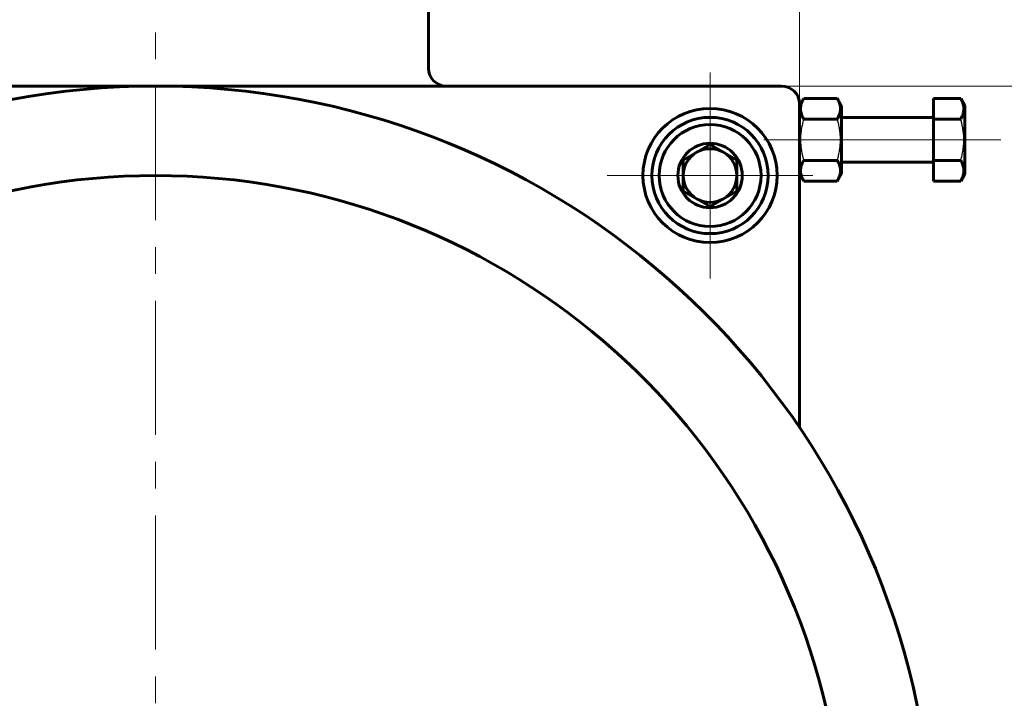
# Model space of a CAD drawing. Header units: millimetres. Extents: x 0 to 841, y 0 to 594.
# Tile 21 of 26: x 631 to 686, y 320 to 358. Entities that reach past the tile are written whole.
import ezdxf

# ---------------------------------------------------------------- set-up
doc = ezdxf.new("R2010")
doc.units = ezdxf.units.MM
for name, pattern in [('K5LT-1', [0]), ('K5LT_AXLED', [12, 7.5, -1.5, 1.5, -1.5]), ('K5LT_BASIC', [0]), ('K5LT_THIN', [0])]:
    doc.linetypes.add(name, pattern=pattern)
doc.layers.add('Системный слой', color=7, linetype='Continuous')
doc.layers.add('Системный слой (1)', color=7, linetype='Continuous', true_color=0x6c6c6c)
doc.styles.add('KDIMTEXTSTYLE', font='txt', dxfattribs={"width": 0.96, "oblique": 15, "height": 5})
doc.styles.add('KTEXTSTYLE', font='txt', dxfattribs={"width": 0.96, "height": 5})
doc.dimstyles.new('KDIMSTYLE (0.50)', dxfattribs={"dimtxt": 5, "dimasz": 1, "dimexe": 2, "dimexo": 0, "dimgap": 1, "dimtad": 1, "dimlfac": 2, "dimtxsty": 'KDIMTEXTSTYLE', "dimsah": 1, "dimcen": 0, "dimdle": 1, "dimadec": 0, "dimazin": 0, "dimtfac": 0.667, "dimtmove": 0, "dimatfit": 3, "dimfxl": 1, "dimtvp": 1, "dimtolj": 1, "dimtzin": 0, "dimarcsym": 0})

# ---------------------------------------------------------------- blocks, each defined once
blk = doc.blocks.new('D12')
at = {"layer": 'Системный слой (1)'}
for points in [[(600.225, 389.971), (599.725, 390.629), (600.225, 391.288), (595.225, 390.629)], [(674.725, 390.629), (669.725, 391.288), (670.225, 390.629), (669.725, 389.971)]]:
    blk.add_hatch(color=7, dxfattribs=at).paths.add_polyline_path(points)
at = {"layer": 'Системный слой (1)', "color": 7, "linetype": 'K5LT_THIN', "lineweight": 18}
for p, q in [((595.225, 310.581), (595.225, 392.629)), ((674.725, 340.012), (674.725, 392.629)), ((595.225, 390.629), (600.225, 391.288)), ((600.225, 391.288), (599.725, 390.629)), ((670.225, 390.629), (669.725, 391.288)), ((669.725, 391.288), (674.725, 390.629)), ((600.225, 389.971), (595.225, 390.629)), ((674.725, 390.629), (595.225, 390.629)), ((599.725, 390.629), (600.225, 389.971)), ((674.725, 390.629), (669.725, 389.971)), ((669.725, 389.971), (670.225, 390.629))]:
    blk.add_line(p, q, dxfattribs=at)
blk.add_wipeout([(630.03, 391.629), (630.03, 399.011), (639.524, 399.011), (639.524, 391.629)]).dxf.layer = 'Системный слой (1)'
at = {"layer": 'Системный слой (1)', "color": 7, "insert": (630.03, 398.217), "char_height": 5, "attachment_point": 1, "style": 'KTEXTSTYLE'}
blk.add_mtext('\\fArial|b0|c204|p34;\\H5.0;\\W1.000;\\Q15;\\fGOST Type AU|b0|i0|c204|p34;\\Q15;\\W0.960;159', dxfattribs=at)
blk = doc.blocks.new('KDIMARROW_01')
at = {"layer": 'Системный слой'}
blk.add_hatch(color=0, dxfattribs=at).paths.add_polyline_path([(-5, -0.658), (0, 0), (-5, 0.658), (-4.5, 0)])
at = {"layer": 'Системный слой', "color": 0, "linetype": 'K5LT_THIN', "lineweight": 18}
for p, q in [((-4.5, 0), (-5, 0.658)), ((-5, 0.658), (0, 0)), ((0, 0), (-5, -0.658)), ((-5, -0.658), (-4.5, 0))]:
    blk.add_line(p, q, dxfattribs=at)
at = {"layer": 'Системный слой (1)', "color": 0, "linetype": 'K5LT_THIN', "lineweight": 18}
blk.add_line((638.725, 310.581), (638.225, 310.581), dxfattribs=at)
blk = doc.blocks.new('D15')
at = {"layer": 'Системный слой (1)'}
for points in [[(705.985, 349.081), (705.326, 354.081), (704.668, 349.081), (705.326, 349.581)], [(705.326, 262.081), (705.985, 267.081), (705.326, 266.581), (704.668, 267.081)]]:
    blk.add_hatch(color=7, dxfattribs=at).paths.add_polyline_path(points)
at = {"layer": 'Системный слой (1)', "color": 7, "linetype": 'K5LT_THIN', "lineweight": 18}
for p, q in [((661.344, 354.081), (707.326, 354.081)), ((704.668, 349.081), (705.326, 354.081)), ((705.326, 354.081), (705.985, 349.081)), ((705.326, 262.081), (705.326, 354.081)), ((705.326, 349.581), (704.668, 349.081)), ((705.985, 349.081), (705.326, 349.581)), ((705.326, 262.081), (704.668, 267.081)), ((704.668, 267.081), (705.326, 266.581)), ((705.326, 266.581), (705.985, 267.081)), ((705.985, 267.081), (705.326, 262.081)), ((653.961, 262.081), (707.326, 262.081))]:
    blk.add_line(p, q, dxfattribs=at)
blk.add_wipeout([(704.326, 303.003), (696.944, 303.003), (696.944, 312.752), (704.326, 312.752)]).dxf.layer = 'Системный слой (1)'
at = {"layer": 'Системный слой (1)', "color": 7, "insert": (697.739, 303.003), "char_height": 5, "attachment_point": 1, "rotation": 90, "style": 'KTEXTSTYLE'}
blk.add_mtext('\\fArial|b0|c204|p34;\\H5.0;\\W1.000;\\Q15;\\fGOST Type AU|b0|i0|c204|p34;\\Q15;\\W0.960;184', dxfattribs=at)
blk = doc.blocks.new('D16')
at = {"layer": 'Системный слой (1)'}
for points in [[(718.927, 355.581), (718.269, 360.581), (717.611, 355.581), (718.269, 356.081)], [(718.269, 262.081), (718.927, 267.081), (718.269, 266.581), (717.611, 267.081)]]:
    blk.add_hatch(color=7, dxfattribs=at).paths.add_polyline_path(points)
at = {"layer": 'Системный слой (1)', "color": 7, "linetype": 'K5LT_THIN', "lineweight": 18}
for p, q in [((646.075, 360.581), (720.269, 360.581)), ((717.611, 355.581), (718.269, 360.581)), ((718.269, 360.581), (718.927, 355.581)), ((718.269, 262.081), (718.269, 360.581)), ((718.269, 356.081), (717.611, 355.581)), ((718.927, 355.581), (718.269, 356.081)), ((718.269, 262.081), (717.611, 267.081)), ((717.611, 267.081), (718.269, 266.581)), ((718.269, 266.581), (718.927, 267.081)), ((718.927, 267.081), (718.269, 262.081)), ((653.961, 262.081), (720.269, 262.081))]:
    blk.add_line(p, q, dxfattribs=at)
blk.add_wipeout([(717.269, 306.187), (709.887, 306.187), (709.887, 316.062), (717.269, 316.062)]).dxf.layer = 'Системный слой (1)'
at = {"layer": 'Системный слой (1)', "color": 7, "insert": (710.682, 306.187), "char_height": 5, "attachment_point": 1, "rotation": 90, "style": 'KTEXTSTYLE'}
blk.add_mtext('\\fArial|b0|c204|p34;\\H5.0;\\W1.000;\\Q15;\\fGOST Type AU|b0|i0|c204|p34;\\Q15;\\W0.960;197', dxfattribs=at)
blk = doc.blocks.new('D17')
at = {"layer": 'Системный слой (1)'}
for points in [[(730.617, 370.581), (729.959, 375.581), (729.301, 370.581), (729.959, 371.081)], [(729.959, 262.081), (730.617, 267.081), (729.959, 266.581), (729.301, 267.081)]]:
    blk.add_hatch(color=7, dxfattribs=at).paths.add_polyline_path(points)
at = {"layer": 'Системный слой (1)', "color": 7, "linetype": 'K5LT_THIN', "lineweight": 18}
for p, q in [((641.629, 375.581), (731.959, 375.581)), ((729.301, 370.581), (729.959, 375.581)), ((729.959, 375.581), (730.617, 370.581)), ((729.959, 262.081), (729.959, 375.581)), ((729.959, 371.081), (729.301, 370.581)), ((730.617, 370.581), (729.959, 371.081)), ((729.959, 262.081), (729.301, 267.081)), ((729.301, 267.081), (729.959, 266.581)), ((729.959, 266.581), (730.617, 267.081)), ((730.617, 267.081), (729.959, 262.081)), ((653.961, 262.081), (731.959, 262.081))]:
    blk.add_line(p, q, dxfattribs=at)
blk.add_wipeout([(728.959, 313.158), (721.577, 313.158), (721.577, 324.049), (728.959, 324.049)]).dxf.layer = 'Системный слой (1)'
at = {"layer": 'Системный слой (1)', "color": 7, "insert": (722.372, 313.158), "char_height": 5, "attachment_point": 1, "rotation": 90, "style": 'KTEXTSTYLE'}
blk.add_mtext('\\fArial|b0|c204|p34;\\H5.0;\\W1.000;\\Q15;\\fGOST Type AU|b0|i0|c204|p34;\\Q15;\\W0.960;227', dxfattribs=at)
blk = doc.blocks.new('U82')
at = {"layer": 'Системный слой (1)', "color": 30, "linetype": 'K5LT_AXLED', "lineweight": 18, "true_color": 0xff8000}
blk.add_line((638.725, 310.581), (638.725, 377.581), dxfattribs=at)
blk = doc.blocks.new('U86')
at = {"layer": 'Системный слой (1)', "color": 30, "linetype": 'K5LT_AXLED', "lineweight": 18, "true_color": 0xff8000}
for q in [(669.725, 354.831), (663.975, 349.081), (675.475, 349.081), (669.725, 343.331)]:
    blk.add_line((669.725, 349.081), q, dxfattribs=at)

msp = doc.modelspace()

# ---------------------------------------------------------------- linework, layer by layer
at = {"layer": 'Системный слой (1)', "color": 150, "linetype": 'K5LT_BASIC', "lineweight": 60, "true_color": 0x0080ff}
for p, q in [((653.9746, 355.0806), (653.9746, 359.5806)), ((638.7246, 354.0806), (603.7246, 354.0806)), ((673.7246, 354.0806), (638.7246, 354.0806)), ((674.7246, 352.9806), (674.961, 353.39)), ((674.7246, 334.9988), (674.7246, 353.0806)), ((674.961, 353.39), (676.8383, 353.39)), ((676.8383, 353.39), (677.0746, 352.9806)), ((677.0746, 349.1806), (677.0746, 352.9806)), ((682.2246, 353.39), (682.2246, 352.2353)), ((682.2246, 353.39), (683.7383, 353.39)), ((683.7383, 353.39), (683.9746, 352.9806)), ((683.9746, 349.1806), (683.9746, 352.9806)), ((674.961, 352.2353), (676.8383, 352.2353)), ((682.1246, 352.3306), (677.0746, 352.3306)), ((682.2246, 352.2353), (683.7383, 352.2353)), ((682.2246, 352.2353), (682.2246, 349.9259)), ((669.7246, 350.8126), (668.2246, 349.9466)), ((671.2246, 349.9466), (669.7246, 350.8126)), ((668.2246, 349.9466), (668.2246, 348.2146)), ((671.2246, 348.2146), (671.2246, 349.9466)), ((674.961, 349.9259), (676.8383, 349.9259)), ((682.1246, 349.8306), (677.0746, 349.8306)), ((682.2246, 349.9259), (683.7383, 349.9259)), ((682.2246, 349.9259), (682.2246, 348.7712)), ((674.7246, 349.1806), (674.961, 348.7712)), ((676.8383, 348.7712), (677.0746, 349.1806)), ((683.7383, 348.7712), (683.9746, 349.1806)), ((674.961, 348.7712), (676.8383, 348.7712)), ((682.2246, 348.7712), (683.7383, 348.7712)), ((668.2246, 348.2146), (669.7246, 347.3485)), ((669.7246, 347.3485), (671.2246, 348.2146))]:
    msp.add_line(p, q, dxfattribs=at)
for radius in [3.75, 3.25, 2.85, 1.8]:
    msp.add_circle((669.7246, 349.0806), radius, dxfattribs=at)
for centre, radius, start, end in [((654.9746, 355.0806), 1, 180, 270), ((638.7246, 310.5806), 43.5, 285.79334, 254.20666), ((673.7246, 353.0806), 1, 0, 90), ((682.1246, 352.4306), 0.1, 270, 0), ((669.7246, 349.0806), 1.5, 120, 180), ((669.7246, 349.0806), 1.5, 90, 120), ((669.7246, 349.0806), 1.5, 60, 90), ((669.7246, 349.0806), 1.5, 0, 60), ((682.1246, 349.7306), 0.1, 0, 90), ((638.7246, 310.5806), 38.5, 287.89916, 252.10084), ((669.7246, 349.0806), 1.5, 180, 240), ((669.7246, 349.0806), 1.5, 300, 0), ((669.7246, 349.0806), 1.5, 240, 300)]:
    msp.add_arc(centre, radius, start, end, dxfattribs=at)
for points in [[(674.961, 353.39), (674.9155, 353.3112), (674.8657, 353.2095), (674.8227, 353.0822), (674.8012, 353.0007), (674.7851, 352.9049), (674.7804, 352.8012), (674.7885, 352.6912), (674.813, 352.5684), (674.8667, 352.4125), (674.9241, 352.2992), (674.961, 352.2353)], [(676.8383, 352.2353), (676.8838, 352.3141), (676.9336, 352.4158), (676.9765, 352.5431), (676.9981, 352.6245), (677.0142, 352.7203), (677.0189, 352.8241), (677.0107, 352.9341), (676.9862, 353.0569), (676.9325, 353.2128), (676.8752, 353.326), (676.8383, 353.39)], [(683.7383, 352.2353), (683.7838, 352.3141), (683.8336, 352.4158), (683.8765, 352.5431), (683.8981, 352.6245), (683.9142, 352.7203), (683.9189, 352.8241), (683.9107, 352.9341), (683.8862, 353.0569), (683.8325, 353.2128), (683.7752, 353.326), (683.7383, 353.39)], [(674.961, 349.9259), (674.9155, 349.8471), (674.8657, 349.7454), (674.8227, 349.6181), (674.8012, 349.5366), (674.7851, 349.4408), (674.7804, 349.3371), (674.7885, 349.2271), (674.813, 349.1043), (674.8667, 348.9484), (674.9241, 348.8351), (674.961, 348.7712)], [(676.8383, 348.7712), (676.8838, 348.85), (676.9336, 348.9517), (676.9765, 349.079), (676.9981, 349.1604), (677.0142, 349.2562), (677.0189, 349.36), (677.0107, 349.47), (676.9862, 349.5928), (676.9325, 349.7487), (676.8752, 349.8619), (676.8383, 349.9259)], [(683.7383, 348.7712), (683.7838, 348.85), (683.8336, 348.9517), (683.8765, 349.079), (683.8981, 349.1604), (683.9142, 349.2562), (683.9189, 349.36), (683.9107, 349.47), (683.8862, 349.5928), (683.8325, 349.7487), (683.7752, 349.8619), (683.7383, 349.9259)]]:
    msp.add_open_spline(points, degree=3, knots=[0, 0, 0, 0, 2.5194145, 3.2107786, 3.9628952, 5.0423176, 6.1611432, 7.147838, 8.4193475, 9.9523819, 12, 12, 12, 12], dxfattribs=at)
at = {"layer": 'Системный слой (1)', "color": 7, "linetype": 'K5LT-1'}
for points in [[(674.961, 352.2353), (674.9455, 352.1815), (674.9079, 352.044), (674.8502, 351.7942), (674.8098, 351.5427), (674.792, 351.3487), (674.7857, 351.2406), (674.7833, 351.1706), (674.7824, 351.1119), (674.7823, 351.0488), (674.7837, 350.9696), (674.7881, 350.8745), (674.798, 350.738), (674.8211, 350.5402), (674.8621, 350.3149), (674.9116, 350.1038), (674.9439, 349.985), (674.961, 349.9259)], [(676.8383, 349.9259), (676.8538, 349.9797), (676.8914, 350.1172), (676.9491, 350.367), (676.9894, 350.6184), (677.0073, 350.8125), (677.0135, 350.9206), (677.0159, 350.9905), (677.0169, 351.0492), (677.017, 351.1124), (677.0156, 351.1916), (677.0112, 351.2867), (677.0013, 351.4232), (676.9782, 351.621), (676.9372, 351.8463), (676.8877, 352.0574), (676.8553, 352.1762), (676.8383, 352.2353)], [(683.7383, 349.9259), (683.7538, 349.9797), (683.7914, 350.1172), (683.8491, 350.367), (683.8894, 350.6184), (683.9073, 350.8125), (683.9135, 350.9206), (683.9159, 350.9905), (683.9169, 351.0492), (683.917, 351.1124), (683.9156, 351.1916), (683.9112, 351.2867), (683.9013, 351.4232), (683.8782, 351.621), (683.8372, 351.8463), (683.7877, 352.0574), (683.7553, 352.1762), (683.7383, 352.2353)]]:
    msp.add_open_spline(points, degree=3, knots=[0, 0, 0, 0, 3.1522963, 8.0240269, 14.4303577, 17.4742998, 18.9962709, 20.5182419, 21.4098548, 22.3014677, 24.0846935, 25.8679193, 27.6511451, 31.7925039, 37.0725247, 40.5362624, 44, 44, 44, 44], dxfattribs=at)

# ---------------------------------------------------------------- next in the draw order: dimensions: what is measured, and where the dimension line sits
at = {"layer": 'Системный слой (1)', "color": 7}
dim = msp.add_linear_dim(base=(674.7246, 390.6295), p1=(595.2246, 310.5806), p2=(674.7246, 340.0117), dimstyle='KDIMSTYLE (0.50)', override={"dimexo": 0, "dimpost": '\\fGOST Type AU|b0|c204|p34;\\H5.0;\\W0.960;\\Q15;<>', "dimblk1": 'KDIMARROW_01', "dimblk2": 'KDIMARROW_01', "dimse1": 0, "dimse2": 0, "dimclrt": 7, "dimtol": 1, "dimtp": 0, "dimtm": 0, "dimtdec": 5, "dimtolj": 1}, dxfattribs=at)
dim.commit()
dim.dimension.update_dxf_attribs({"geometry": 'D12', "text_midpoint": (634.9746, 390.6295), "dimtype": 160})

# ---------------------------------------------------------------- next in the draw order: dimensions: what is measured, and where the dimension line sits
dim = msp.add_linear_dim(base=(705.3264, 262.0806), p1=(661.3437, 354.0806), p2=(653.9615, 262.0806), angle=90, dimstyle='KDIMSTYLE (0.50)', override={"dimexo": 0, "dimpost": '\\fGOST Type AU|b0|c204|p34;\\H5.0;\\W0.960;\\Q15;<>', "dimblk1": 'KDIMARROW_01', "dimblk2": 'KDIMARROW_01', "dimse1": 0, "dimse2": 0, "dimclrt": 7, "dimtol": 1, "dimtp": 0, "dimtm": 0, "dimtdec": 5, "dimtolj": 1}, dxfattribs=at)
dim.commit()
dim.dimension.update_dxf_attribs({"geometry": 'D15', "text_midpoint": (705.3264, 308.0806), "dimtype": 160})

# ---------------------------------------------------------------- next in the draw order: dimensions: what is measured, and where the dimension line sits
dim = msp.add_linear_dim(base=(718.269, 262.0806), p1=(646.0751, 360.5806), p2=(653.9615, 262.0806), angle=90, dimstyle='KDIMSTYLE (0.50)', override={"dimexo": 0, "dimpost": '\\fGOST Type AU|b0|c204|p34;\\H5.0;\\W0.960;\\Q15;<>', "dimblk1": 'KDIMARROW_01', "dimblk2": 'KDIMARROW_01', "dimse1": 0, "dimse2": 0, "dimclrt": 7, "dimtol": 1, "dimtp": 0, "dimtm": 0, "dimtdec": 5, "dimtolj": 1}, dxfattribs=at)
dim.commit()
dim.dimension.update_dxf_attribs({"geometry": 'D16', "text_midpoint": (718.269, 311.3306), "dimtype": 160})

# ---------------------------------------------------------------- next in the draw order: dimensions: what is measured, and where the dimension line sits
dim = msp.add_linear_dim(base=(729.9592, 262.0806), p1=(641.6288, 375.5806), p2=(653.9615, 262.0806), angle=90, dimstyle='KDIMSTYLE (0.50)', override={"dimexo": 0, "dimpost": '\\fGOST Type AU|b0|c204|p34;\\H5.0;\\W0.960;\\Q15;<>', "dimblk1": 'KDIMARROW_01', "dimblk2": 'KDIMARROW_01', "dimse1": 0, "dimse2": 0, "dimclrt": 7, "dimtol": 1, "dimtp": 0, "dimtm": 0, "dimtdec": 5, "dimtolj": 1}, dxfattribs=at)
dim.commit()
dim.dimension.update_dxf_attribs({"geometry": 'D17', "text_midpoint": (729.9592, 318.8306), "dimtype": 160})

# ---------------------------------------------------------------- next in the draw order: linework, layer by layer
at = {"layer": 'Системный слой (1)', "color": 30, "linetype": 'K5LT_AXLED', "lineweight": 18, "true_color": 0xff8000}
for p, q in [((672.7246, 351.0806), (676.961, 351.0806)), ((674.8383, 351.0806), (684.2246, 351.0806)), ((681.7383, 351.0806), (685.9746, 351.0806))]:
    msp.add_line(p, q, dxfattribs=at)

# ---------------------------------------------------------------- next in the draw order: block references
at = {"layer": 'Системный слой (1)'}
for name in ['U82', 'U86']:
    msp.add_blockref(name, (0, 0), dxfattribs=at)

doc.saveas('drawing.dxf')
